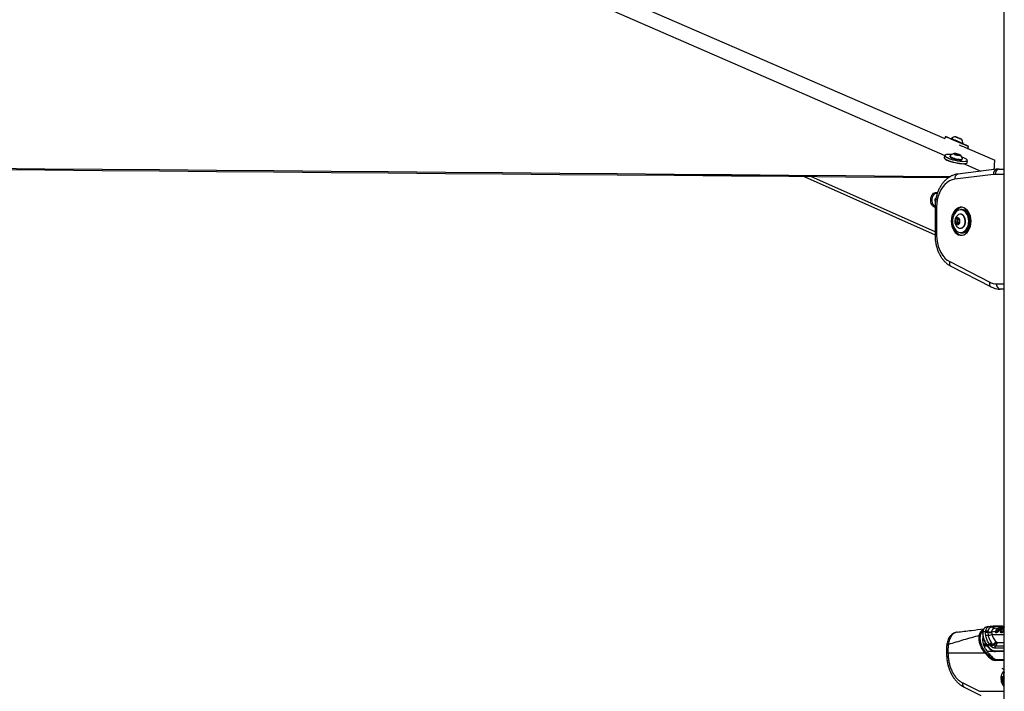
# Model space of a CAD drawing. Header units: millimetres. Extents: x 10 to 13239, y 20 to 10604.
# Tile 112 of 139: x 9449 to 10187, y 2704 to 3207. Entities that reach past the tile are written whole.
import ezdxf

# ---------------------------------------------------------------- set-up
doc = ezdxf.new("R2010")
doc.units = ezdxf.units.MM
doc.layers.add('COMPONENT_GEOMETRY', color=7, linetype='Continuous')
doc.styles.add('SLDTEXTSTYLE0', font='TXT', dxfattribs={"width": 0.75})
doc.dimstyles.new('SLDDIMSTYLE0', dxfattribs={"dimtxt": 75, "dimasz": 3.302, "dimexe": 0, "dimexo": 0.0625, "dimgap": 18.75, "dimtad": 0, "dimtih": 1, "dimtoh": 1, "dimdec": 0, "dimrnd": 1e-09, "dimzin": 12, "dimdsep": 46, "dimtxsty": 'SLDTEXTSTYLE0', "dimsah": 1, "dimcen": 0.09, "dimadec": 0, "dimazin": 3, "dimtfac": 1, "dimtdec": 0, "dimtofl": 0, "dimtmove": 0, "dimatfit": 3, "dimfxl": 1, "dimfrac": 2, "dimtolj": 1, "dimtzin": 12, "dimarcsym": 0})

# ---------------------------------------------------------------- blocks, each defined once
blk = doc.blocks.new('_D_8')
at = {"layer": 'COMPONENT_GEOMETRY', "color": 7}
for p, q in [((7293.38, 3087.78), (7683.05, 3087.78)), ((7679.88, 3087.78), (7679.88, 2097.18)), ((7529.83, 2081.95), (7506.97, 2081.95)), ((7506.97, 2081.95), (7506.97, 1962.88)), ((7829.93, 2081.95), (7852.78, 2081.95)), ((7852.78, 2081.95), (7852.78, 1962.88)), ((7506.97, 1962.88), (7529.83, 1962.88)), ((7852.78, 1962.88), (7829.93, 1962.88)), ((7679.88, 860.07), (7679.88, 1850.67)), ((10160.67, 860.07), (7676.7, 860.07))]:
    blk.add_line(p, q, dxfattribs=at)
for points in [[(7679.88, 3087.78), (7679.37, 3084.48), (7680.39, 3084.48)], [(7679.88, 860.07), (7680.39, 863.37), (7679.37, 863.37)]]:
    blk.add_solid(points, dxfattribs=at)
at = {"layer": 'COMPONENT_GEOMETRY', "color": 7, "char_height": 75, "attachment_point": 1, "style": 'SLDTEXTSTYLE0'}
for s, insert in [('7\'3.71"', (7529.83, 2059.56)), ('2228mm', (7475.29, 1947.35))]:
    blk.add_mtext(s, dxfattribs=dict(at, insert=insert))

msp = doc.modelspace()

# ---------------------------------------------------------------- linework, layer by layer
at = {"color": 7, "linetype": 'Continuous', "lineweight": 25}
for p, q in [((10186.49, 896.57), (10186.49, 3770.57)), ((10142.56, 3119.49), (10141.96, 3118.09)), ((10150.85, 3118.93), (10150.98, 3118.88)), ((10152.16, 3118.37), (10150.85, 3118.93)), ((10150.98, 3118.88), (10152.42, 3118.27)), ((10150.98, 3118.88), (10150.98, 3118.88)), ((10153.6, 3117.76), (10152.16, 3118.37)), ((10152.42, 3118.27), (10153.73, 3117.7)), ((10152.42, 3118.26), (10152.42, 3118.27)), ((10146.99, 3118.01), (10146.84, 3117.66)), ((10153.73, 3117.7), (10153.6, 3117.76)), ((10155.56, 3113.93), (10155.57, 3113.92)), ((10155.57, 3113.92), (10155.72, 3114.27)), ((10155.71, 3114.28), (10155.72, 3114.27)), ((10159.21, 3110.6), (10159.85, 3112.09)), ((10141.93, 3105.17), (10141.59, 3103.64)), ((10145.95, 3104.85), (10145.87, 3104.49)), ((10149.47, 3106.52), (10150.69, 3106.52)), ((10149.87, 3106.07), (10149.47, 3106.52)), ((10151.49, 3105.62), (10149.87, 3106.07)), ((10150.55, 3105.88), (10150.69, 3106.52)), ((10150.69, 3106.52), (10152.32, 3106.07)), ((10152.72, 3105.62), (10151.49, 3105.62)), ((10152.22, 3105.62), (10152.32, 3106.07)), ((10152.32, 3106.07), (10152.72, 3105.62)), ((10159.21, 3110.6), (10179.47, 3101.8)), ((10155.14, 3102.42), (10155.22, 3102.78)), ((10156.05, 3099.2), (10169.04, 3093.53)), ((10158.66, 3099.83), (10159.01, 3101.35)), ((10179.47, 3101.8), (10179.47, 3101.8)), ((10179.47, 3101.8), (10179.47, 3101.8)), ((10036.66, 3089.59), (10134.73, 3045.78)), ((10178.52, 3091.02), (10149.46, 3087.42)), ((10180.85, 3094.99), (10151.8, 3091.39)), ((10182.64, 3095.1), (10186.49, 3095.1)), ((10135.97, 3076.86), (10135.78, 3076.86)), ((10134.71, 3072.81), (10135.47, 3073.47)), ((10134.74, 3071.08), (10134.71, 3072.81)), ((10135.36, 3072.81), (10134.71, 3072.81)), ((10135.02, 3070.86), (10134.74, 3071.08)), ((10135.06, 3071.08), (10134.74, 3071.08)), ((10134.73, 3066.5), (10134.73, 3045.53)), ((10135.91, 3066.5), (10135.91, 3045.53)), ((10153.87, 3061.27), (10153.6, 3061.27)), ((10155.14, 3064.77), (10154.01, 3064.77)), ((10150, 3055.21), (10150.27, 3057.49)), ((10151.26, 3053.74), (10150, 3055.21)), ((10151.47, 3055.21), (10150, 3055.21)), ((10150.27, 3057.49), (10151.8, 3058.3)), ((10151.74, 3057.49), (10150.27, 3057.49)), ((10152.79, 3054.55), (10151.26, 3053.74)), ((10151.47, 3055.21), (10151.61, 3056.35)), ((10152.1, 3054.48), (10151.47, 3055.21)), ((10151.61, 3056.35), (10151.74, 3057.49)), ((10151.74, 3057.49), (10152.26, 3057.76)), ((10151.8, 3058.3), (10153.06, 3056.83)), ((10152.28, 3054.28), (10152.1, 3054.48)), ((10153.06, 3056.83), (10152.79, 3054.55)), ((10161.33, 3056.02), (10161.31, 3055.45)), ((10153.6, 3050.77), (10153.87, 3050.77)), ((10154.01, 3047.27), (10155.14, 3047.27)), ((10145.68, 3025.8), (10175.66, 3010.37)), ((10146.67, 3022.24), (10176.66, 3006.81)), ((10186.49, 3005.1), (10183.57, 3005.1)), ((10174.32, 2752.41), (10172.96, 2751.89)), ((10174.32, 2752.41), (10176.22, 2752.64)), ((10176.22, 2752.64), (10176.26, 2752.65)), ((10176.26, 2752.65), (10176.35, 2752.66)), ((10177.47, 2752.06), (10177.42, 2752.06)), ((10177.56, 2752.07), (10177.47, 2752.06)), ((10179.67, 2751.05), (10179.6, 2751.04)), ((10179.67, 2751.05), (10182.26, 2751.37)), ((10184.33, 2752.13), (10184.3, 2752.12)), ((10184.33, 2752.13), (10186.11, 2752.34)), ((10184.46, 2750), (10184.42, 2749.94)), ((10184.56, 2750.06), (10184.52, 2750)), ((10186.47, 2750.44), (10184.56, 2750.06)), ((10186.11, 2752.34), (10186.14, 2752.35)), ((10186.14, 2752.35), (10186.49, 2752.38)), ((10186.39, 2752.08), (10186.41, 2752.09)), ((10170.6, 2744.8), (10170.39, 2744.22)), ((10172.52, 2748.66), (10170.56, 2748.23)), ((10172.49, 2747.73), (10172.5, 2748.31)), ((10172.71, 2745.35), (10172.49, 2747.73)), ((10172.5, 2748.31), (10172.52, 2748.66)), ((10174.23, 2748.51), (10174.21, 2747.98)), ((10174.21, 2747.98), (10174.41, 2745.86)), ((10174.26, 2748.83), (10174.23, 2748.51)), ((10179.98, 2748.74), (10177.09, 2748.15)), ((10179.97, 2748.68), (10179.98, 2748.72)), ((10179.98, 2748.74), (10180.06, 2748.93)), ((10181.89, 2749.51), (10180.19, 2749.17)), ((10180.2, 2749.2), (10180.19, 2749.17)), ((10181.89, 2749.51), (10181.97, 2749.61)), ((10182.25, 2749.27), (10182.34, 2749.37)), ((10182.34, 2749.37), (10182.39, 2749.43)), ((10182.6, 2749.21), (10182.51, 2749.09)), ((10182.65, 2749.27), (10182.6, 2749.21)), ((10184.32, 2749.6), (10182.65, 2749.27)), ((10173.64, 2738.34), (10173.22, 2739)), ((10173.22, 2739), (10175.52, 2739)), ((10175.84, 2738.34), (10173.64, 2738.34)), ((10175.84, 2738.34), (10175.52, 2739)), ((10176.39, 2737.79), (10175.84, 2738.34)), ((10177.04, 2740.14), (10177.36, 2739.75)), ((10177.36, 2739.75), (10177.86, 2739.19)), ((10177.86, 2739.19), (10178.22, 2738.8)), ((10178.22, 2738.8), (10178.44, 2738.59)), ((10180.38, 2741.09), (10180.72, 2740.76)), ((10180.72, 2740.76), (10180.79, 2740.69)), ((10144.44, 2732.6), (10172.07, 2732.6)), ((10176.25, 2729.3), (10177.79, 2729.3)), ((10186.49, 2733.58), (10179.99, 2733.58)), ((10180.31, 2727.6), (10186.49, 2727.6)), ((10184.1, 2713.97), (10184.06, 2713.97)), ((10184.32, 2715.49), (10184.25, 2715.48)), ((10185.02, 2713.63), (10185.05, 2713.64)), ((10185.96, 2714.58), (10185.92, 2714.58)), ((10186.22, 2713.91), (10186.18, 2713.9)), ((10186.47, 2713.43), (10186.44, 2713.43)), ((10155.44, 2710.18), (10168.1, 2703.85)), ((10184.28, 2711.89), (10184.21, 2711.88)), ((10184.78, 2710.09), (10184.71, 2710.08)), ((10185.7, 2708.29), (10185.67, 2708.29))]:
    msp.add_line(p, q, dxfattribs=at)
at = {"color": 8, "linetype": 'Continuous', "lineweight": 25}
for p, q in [((10134.73, 3048.06), (10041.85, 3089.55)), ((10186.49, 3091.1), (10179.81, 3091.1)), ((10135.91, 3066.5), (10134.73, 3066.5)), ((10160.19, 3056.38), (10160.2, 3056.02)), ((10135.91, 3045.53), (10134.73, 3045.53)), ((10180.74, 3009.1), (10186.49, 3009.1)), ((10186.47, 2750.44), (10186.49, 2750.46)), ((10186.49, 2750.44), (10186.47, 2750.44)), ((10170.71, 2744.18), (10170.4, 2744.18)), ((10177.23, 2746.4), (10186.49, 2746.4)), ((10170.79, 2739.52), (10172.58, 2739.52)), ((10173.34, 2738.29), (10171.21, 2738.29)), ((10171.35, 2737.93), (10173.61, 2737.93)), ((10186.49, 2736.26), (10179.33, 2736.26)), ((10180.08, 2737.95), (10186.49, 2737.95)), ((10181.36, 2740.49), (10186.49, 2740.49)), ((10178.53, 2733.8), (10173.64, 2733.8)), ((10179.57, 2734.2), (10186.49, 2734.2)), ((10186.49, 2727.05), (10179.96, 2727.05)), ((10168.1, 2703.85), (10186.49, 2703.85))]:
    msp.add_line(p, q, dxfattribs=at)
at = {"color": 7, "linetype": 'Continuous', "lineweight": 25, "flags": 128}
for points in [[(9587.88, 3358.66), (9905.56, 3220.73), (10141.96, 3118.09)], [(9722.71, 3288.26), (10042.62, 3148.69), (10142.17, 3105.25)], [(10146.84, 3117.67), (10145.91, 3118.07), (10144.68, 3118.59), (10143.7, 3119.01), (10143.01, 3119.3), (10142.63, 3119.46), (10142.59, 3119.48), (10142.87, 3119.35), (10143.48, 3119.09), (10144.38, 3118.7), (10145.54, 3118.2), (10146.93, 3117.61), (10148.47, 3116.95), (10150.13, 3116.24), (10151.82, 3115.52), (10153.49, 3114.8)], [(10154.46, 3117.39), (10154.37, 3117.43), (10153.95, 3117.61), (10153.28, 3117.9), (10152.47, 3118.25), (10151.62, 3118.61), (10150.87, 3118.93), (10150.35, 3119.15), (10150.11, 3119.25), (10150.21, 3119.21), (10150.62, 3119.03), (10151.29, 3118.74), (10152.11, 3118.39), (10152.96, 3118.03), (10153.7, 3117.71), (10154.23, 3117.49), (10154.46, 3117.39)], [(10146.84, 3117.66), (10146.85, 3117.66), (10147.07, 3117.56), (10147.61, 3117.33), (10148.41, 3116.98), (10149.41, 3116.55), (10150.55, 3116.06), (10151.74, 3115.55), (10152.89, 3115.06), (10153.92, 3114.63), (10154.74, 3114.28), (10155.3, 3114.04), (10155.56, 3113.93)], [(10146.99, 3118.01), (10146.99, 3118.01), (10147.22, 3117.91), (10147.75, 3117.68), (10148.55, 3117.33), (10149.56, 3116.9), (10150.7, 3116.41), (10151.89, 3115.9), (10153.04, 3115.41), (10154.07, 3114.98), (10154.89, 3114.62), (10155.45, 3114.39), (10155.71, 3114.28)], [(10152.8, 3113.19), (10154.38, 3112.52), (10155.82, 3111.9), (10157.05, 3111.38), (10158.03, 3110.96), (10158.72, 3110.67), (10159.09, 3110.51), (10159.16, 3110.48)], [(10153.49, 3114.8), (10155.07, 3114.13), (10156.51, 3113.51), (10157.74, 3112.99), (10158.71, 3112.57), (10159.41, 3112.28), (10159.78, 3112.12), (10159.83, 3112.1), (10159.54, 3112.23), (10158.94, 3112.49), (10158.03, 3112.88), (10156.87, 3113.38), (10155.58, 3113.93)], [(10141.59, 3103.64), (10141.62, 3103.35), (10141.97, 3102.89), (10142.66, 3102.39), (10143.65, 3101.87), (10144.9, 3101.34), (10146.37, 3100.82), (10147.99, 3100.34), (10149.71, 3099.92), (10151.43, 3099.57), (10153.11, 3099.31), (10154.66, 3099.15), (10156.02, 3099.1)], [(10156.37, 3100.62), (10155, 3100.68), (10153.45, 3100.84), (10151.77, 3101.1), (10150.05, 3101.44), (10148.34, 3101.87), (10146.71, 3102.34), (10145.24, 3102.86), (10143.99, 3103.39), (10143, 3103.92), (10142.31, 3104.42), (10141.96, 3104.87), (10141.93, 3105.17)], [(10147.02, 3105.89), (10146.82, 3105.91), (10145.38, 3106.01), (10144.16, 3106.01), (10143.2, 3105.91), (10142.53, 3105.7), (10142.2, 3105.4), (10142.18, 3105.08)], [(10145.87, 3104.49), (10145.92, 3104.28), (10146.27, 3103.93), (10146.94, 3103.55), (10147.87, 3103.16), (10149, 3102.79), (10150.24, 3102.47), (10151.5, 3102.23), (10152.69, 3102.07), (10153.71, 3102.02)], [(10146.01, 3104.95), (10145.99, 3104.92), (10146, 3104.64), (10146.35, 3104.29), (10147.02, 3103.91), (10147.95, 3103.52), (10149.08, 3103.15), (10150.32, 3102.84), (10151.58, 3102.59), (10152.77, 3102.44), (10153.79, 3102.38)], [(10152.7, 3105.36), (10153.22, 3105.41), (10153.41, 3105.57), (10153.26, 3105.8), (10152.77, 3106.07), (10152.03, 3106.35), (10151.15, 3106.58), (10150.26, 3106.73), (10149.49, 3106.79), (10148.97, 3106.73), (10148.77, 3106.58), (10148.93, 3106.35), (10149.41, 3106.07), (10150.16, 3105.8), (10151.04, 3105.57), (10151.93, 3105.41), (10152.7, 3105.36)], [(10158.84, 3101.53), (10158.86, 3101.68), (10158.69, 3102.09), (10158.18, 3102.56), (10157.36, 3103.06), (10156.25, 3103.58), (10154.92, 3104.1), (10154.7, 3104.17)], [(10155.05, 3098.99), (10154.51, 3099.02), (10153, 3099.18), (10151.36, 3099.43), (10149.67, 3099.77), (10148, 3100.18), (10146.42, 3100.65), (10144.98, 3101.15), (10143.75, 3101.67), (10142.78, 3102.19), (10142.12, 3102.68), (10141.91, 3102.89)], [(10153.71, 3102.02), (10154.5, 3102.07), (10154.99, 3102.23), (10155.14, 3102.42)], [(10153.79, 3102.38), (10154.58, 3102.44), (10155.07, 3102.59), (10155.23, 3102.84), (10155.22, 3102.89)], [(10156.28, 3099.1), (10157.15, 3099.15), (10157.99, 3099.31), (10158.5, 3099.57), (10158.66, 3099.83)], [(10159.01, 3101.35), (10158.84, 3101.1), (10158.33, 3100.84), (10157.49, 3100.68), (10156.37, 3100.62)], [(10179.04, 3094.77), (10179.06, 3094.99), (10179.08, 3095.36), (10179.1, 3095.73), (10179.12, 3096.1), (10179.14, 3096.47), (10179.17, 3096.84), (10179.19, 3097.21), (10179.21, 3097.58), (10179.25, 3098.32), (10179.28, 3098.69), (10179.3, 3099.06), (10179.32, 3099.44), (10179.34, 3099.81), (10179.37, 3100.18), (10179.39, 3100.56), (10179.41, 3100.93), (10179.44, 3101.3), (10179.47, 3101.8)], [(9425.49, 3095.75), (9468.33, 3095.38), (9511.16, 3095.01), (9553.99, 3094.65), (9596.83, 3094.28), (9639.66, 3093.91), (9682.49, 3093.54), (9725.32, 3093.17), (9768.16, 3092.81), (9810.99, 3092.44), (9853.82, 3092.07), (9896.66, 3091.71), (9939.49, 3091.34), (9982.32, 3090.97), (10025.16, 3090.61), (10067.99, 3090.24), (10110.82, 3089.88), (10146.28, 3089.57)], [(9425.49, 3094.83), (9468.33, 3094.47), (9511.16, 3094.1), (9553.99, 3093.73), (9596.83, 3093.36), (9639.66, 3092.99), (9682.49, 3092.62), (9725.33, 3092.26), (9768.16, 3091.89), (9810.99, 3091.52), (9853.83, 3091.15), (9896.66, 3090.79), (9939.49, 3090.42), (9982.32, 3090.05), (10025.16, 3089.69), (10067.99, 3089.32), (10110.82, 3088.96), (10144.83, 3088.67)], [(10037.21, 3089.35), (10029.3, 3089.44), (9987.28, 3089.93), (9961.1, 3090.24)], [(10149.46, 3087.42), (10147.48, 3086.99), (10145.57, 3086.18), (10143.74, 3085.02), (10142.05, 3083.51), (10140.51, 3081.7), (10139.16, 3079.62), (10138.01, 3077.29), (10137.11, 3074.77), (10136.44, 3072.1), (10136.04, 3069.33), (10135.91, 3066.5)], [(10136.38, 3076.79), (10135.46, 3076.84), (10134.55, 3076.53), (10133.72, 3075.89), (10133.05, 3074.96), (10132.59, 3073.81), (10132.36, 3072.52), (10132.38, 3071.19), (10132.66, 3069.92), (10133.17, 3068.81), (10133.87, 3067.93), (10134.72, 3067.35), (10134.75, 3067.33)], [(10161.72, 3056.02), (10161.59, 3057.95), (10161.21, 3059.81), (10160.6, 3061.55), (10159.78, 3063.09), (10158.77, 3064.4), (10157.6, 3065.42), (10156.32, 3066.12), (10154.98, 3066.48), (10153.61, 3066.48), (10152.26, 3066.12), (10150.98, 3065.42), (10149.82, 3064.4), (10148.8, 3063.09), (10147.98, 3061.55), (10147.37, 3059.81), (10146.99, 3057.95), (10146.87, 3056.02), (10146.99, 3054.09), (10147.37, 3052.23), (10147.98, 3050.49), (10148.8, 3048.95), (10149.82, 3047.64), (10150.98, 3046.62), (10152.26, 3045.92), (10153.61, 3045.56), (10154.98, 3045.56), (10156.32, 3045.92), (10157.6, 3046.62), (10158.77, 3047.64), (10159.78, 3048.95), (10160.6, 3050.49), (10161.21, 3052.23), (10161.59, 3054.09), (10161.72, 3056.02)], [(10158.12, 3062.1), (10158.03, 3062.22), (10157.06, 3063.28), (10155.97, 3064.04), (10154.78, 3064.47), (10153.56, 3064.56), (10152.35, 3064.3), (10151.2, 3063.7), (10150.17, 3062.78), (10149.28, 3061.59), (10148.58, 3060.17), (10148.1, 3058.58), (10147.85, 3056.88), (10147.85, 3055.15), (10148.1, 3053.46), (10148.58, 3051.87), (10149.28, 3050.45), (10150.17, 3049.26), (10151.2, 3048.34), (10152.35, 3047.74), (10153.56, 3047.48), (10154.78, 3047.57), (10155.97, 3048), (10157.06, 3048.76), (10158.03, 3049.82), (10158.83, 3051.14), (10159.42, 3052.65), (10159.69, 3053.71)], [(10154.82, 3066.49), (10154.67, 3066.48), (10153.32, 3066.12), (10152.04, 3065.42), (10150.88, 3064.4), (10149.86, 3063.09), (10149.04, 3061.55), (10148.43, 3059.81), (10148.35, 3059.53)], [(10154.9, 3051.1), (10155.75, 3051.75), (10156.46, 3052.68), (10156.98, 3053.84), (10157.26, 3055.15), (10157.29, 3056.52), (10157.07, 3057.86), (10156.62, 3059.07), (10155.96, 3060.07), (10155.14, 3060.8), (10154.21, 3061.2), (10153.24, 3061.25), (10152.3, 3060.94), (10152.13, 3060.84)], [(10155.17, 3051.1), (10156.02, 3051.75), (10156.73, 3052.68), (10157.24, 3053.84), (10157.53, 3055.15), (10157.56, 3056.52), (10157.34, 3057.86), (10156.89, 3059.07), (10156.23, 3060.07), (10155.41, 3060.8), (10154.48, 3061.2), (10153.87, 3061.27)], [(10154.01, 3064.77), (10154.94, 3064.67), (10156.16, 3064.23), (10157.28, 3063.45), (10158.27, 3062.36), (10159.09, 3061.02), (10159.69, 3059.47), (10160.07, 3057.78), (10160.19, 3056.38)], [(10161.33, 3056.02), (10161.2, 3057.78), (10160.83, 3059.47), (10160.22, 3061.02), (10159.4, 3062.36), (10158.41, 3063.45), (10157.29, 3064.23), (10156.08, 3064.67), (10155.14, 3064.77)], [(10148.35, 3052.51), (10148.43, 3052.23), (10149.04, 3050.49), (10149.86, 3048.95), (10150.88, 3047.64), (10152.04, 3046.62), (10153.32, 3045.92), (10154.67, 3045.56), (10154.82, 3045.55)], [(10152.18, 3053.56), (10152.77, 3054.06), (10153.18, 3054.82), (10153.38, 3055.75), (10153.32, 3056.71), (10153.03, 3057.58), (10152.53, 3058.24), (10151.9, 3058.59), (10151.21, 3058.61), (10150.57, 3058.27), (10150.07, 3057.63), (10149.75, 3056.77), (10149.68, 3055.81), (10149.86, 3054.88), (10150.27, 3054.1), (10150.84, 3053.58), (10151.51, 3053.39), (10152.18, 3053.56)], [(10152.1, 3054.48), (10152.25, 3054.32), (10152.3, 3054.29)], [(10160.2, 3056.02), (10160.07, 3054.26), (10159.69, 3052.57), (10159.09, 3051.02), (10158.27, 3049.68), (10157.28, 3048.59), (10156.16, 3047.81), (10154.94, 3047.37), (10154.01, 3047.27)], [(10155.14, 3047.27), (10156.08, 3047.37), (10157.29, 3047.81), (10158.41, 3048.59), (10159.4, 3049.68), (10160.22, 3051.02), (10160.83, 3052.57), (10161.2, 3054.26), (10161.33, 3056.02)], [(10161, 3058.8), (10161.2, 3057.74), (10161.33, 3056.02)], [(10135.91, 3045.53), (10136.04, 3042.69), (10136.45, 3039.9), (10137.12, 3037.22), (10138.04, 3034.68), (10139.2, 3032.35), (10140.57, 3030.26), (10142.12, 3028.45), (10143.83, 3026.95), (10145.68, 3025.8)], [(10153.87, 3050.77), (10154.22, 3050.79), (10155.17, 3051.1)], [(10156.46, 2706.99), (10161.44, 2704.5), (10169.13, 2700.66)]]:
    msp.add_lwpolyline(points, dxfattribs=at)
at = {"color": 8, "linetype": 'Continuous', "lineweight": 25, "flags": 128}
for points in [[(10142.18, 3105.08), (10142.2, 3105.03), (10142.54, 3104.58), (10143.21, 3104.1), (10144.18, 3103.58), (10145.41, 3103.06), (10146.84, 3102.56), (10148.43, 3102.09), (10150.1, 3101.68), (10151.79, 3101.34), (10153.42, 3101.08), (10154.94, 3100.93), (10156.27, 3100.88)], [(10156.27, 3100.88), (10157.37, 3100.93), (10158.19, 3101.08), (10158.69, 3101.34), (10158.84, 3101.53)], [(10159.69, 3053.71), (10159.79, 3054.3), (10159.91, 3056.02)], [(10145.68, 3025.8), (10145.54, 3025.07), (10145.52, 3024.36), (10145.62, 3023.71), (10145.82, 3023.14), (10146.13, 3022.68), (10146.53, 3022.33), (10146.67, 3022.24)], [(10175.66, 3010.37), (10175.53, 3009.63), (10175.51, 3008.93), (10175.6, 3008.28), (10175.81, 3007.71), (10176.12, 3007.24), (10176.52, 3006.89), (10176.66, 3006.81)], [(10143.47, 2738.55), (10143.5, 2738.61), (10143.63, 2738.72), (10143.88, 2738.81), (10144.23, 2738.88), (10144.68, 2738.92)]]:
    msp.add_lwpolyline(points, dxfattribs=at)
at = {"color": 7, "linetype": 'Continuous', "lineweight": 25}
for centre, radius, start, end in [((10150.42, 3113.95), 5.32, 93.37935, 130.17692), ((10150.42, 3113.95), 5.32, 3.5002, 40.29778), ((10150.08, 3101.54), 5.32, 101.11545, 140.07058), ((10150.08, 3101.54), 5.32, 14.74893, 53.70405), ((10179.81, 3080.56), 10.54, 90.0053, 97.06128), ((10183.35, 3091.6), 3.57, 101.42175, 188.04947), ((10155.07, 3056.02), 5.65, 121.38869, 194.81588), ((10155.07, 3056.02), 5.65, 194.81588, 238.61131), ((10154.07, 3056), 2.48, 171.83908, 217.79268), ((10153.76, 3056.17), 2.16, 133.244, 175.10893), ((10153.6, 3053.5), 2.73, 237.50939, 298.4929), ((10180.8, 3020.16), 11.06, 242.3133, 269.68282), ((10184.28, 3008.6), 3.57, 171.95053, 258.57825), ((10176.31, 2751.3), 1.35, 34.3138, 93.82789), ((10176.35, 2751.3), 1.35, 34.38409, 93.85829), ((10176.45, 2751.31), 1.35, 34.48064, 93.9076), ((10179.43, 2753.44), 2.4, 214.97517, 273.86433), ((10179.51, 2753.41), 2.36, 214.4048, 273.89842), ((10199.91, 2739), 18.91, 144.4429, 144.88892), ((10184.55, 2749.93), 0.127, 84.30392, 142.55129), ((10201.29, 2739.17), 18.62, 142.74893, 144.89567), ((10186.1, 2752.06), 0.288, 5.5751, 87.54533), ((10168.14, 2745), 0.745, 58.51635, 107.71995), ((10173.72, 2745.32), 2.71, 79.51081, 117.07344), ((10173.65, 2745.91), 2.67, 77.45438, 115.66115), ((10173.63, 2746.27), 2.64, 76.13591, 114.90719), ((10174.33, 2743.04), 2.82, 88.40457, 124.88309), ((10175.39, 2752.36), 4.54, 254.90517, 291.91244), ((10175.64, 2752.67), 4.39, 251.22406, 289.19897), ((10174.96, 2750.54), 4.72, 263.20293, 298.65726), ((10179.86, 2748.12), 0.213, 301.1038, 24.67592), ((10180.23, 2748.98), 0.193, 167.39984, 210.50499), ((10179.94, 2748.81), 0.14, 351.73185, 30.32926), ((10180.45, 2747.75), 0.568, 5.99375, 37.96004), ((10181.65, 2748.77), 0.779, 39.50978, 71.98802), ((10182.68, 2749.63), 0.56, 219.83529, 252.07873), ((10182.76, 2749.74), 0.485, 219.96789, 257.52654), ((10178.02, 2737.24), 3.06, 108.67527, 145.03643), ((10175.95, 2735.66), 0.254, 226.12084, 271.88674), ((10178.65, 2736.83), 3.2, 113.93994, 151.69115), ((10179.2, 2736.31), 3.18, 115.04234, 152.3361), ((10179.59, 2735.93), 3.18, 115.54891, 152.398), ((10179.85, 2735.91), 3.04, 117.71512, 156.22037), ((10176.11, 2744.15), 5.25, 289.39273, 324.36162), ((10176.35, 2743.76), 5.3, 290.69892, 325.51252), ((10176.4, 2743.27), 5.1, 293.58652, 329.60211), ((10181.53, 2736.3), 2.19, 131.26995, 181.18657), ((10177.68, 2740.75), 3.68, 310.61133, 356.02438), ((10172.82, 2732.16), 0.875, 100.67616, 149.47828), ((10202.12, 2754.39), 35.15, 214.41104, 217.89636), ((10176.39, 2728.57), 0.743, 101.24606, 159.09208), ((10180.1, 2734.11), 0.543, 170.4644, 258.18964), ((10180.41, 2727.15), 0.462, 102.4802, 192.11428), ((10187.34, 2724.57), 4.19, 233.78655, 258.31842), ((10188.25, 2724.75), 4.9, 226.37634, 249.0002), ((10187.38, 2724.59), 4.2, 233.80241, 257.79145), ((10187.42, 2724.6), 4.21, 233.81835, 257.26542), ((10188.27, 2724.71), 4.86, 228.29972, 248.56418), ((10188.34, 2724.76), 4.92, 230.19909, 247.95137), ((10193.09, 2713.61), 9.04, 170.39846, 177.71191), ((10185.42, 2723.51), 9.64, 261.91897, 274.54456), ((10184.13, 2720.15), 6.58, 269.38955, 288.23021), ((10193.8, 2713.59), 9.74, 180.07039, 187.17154), ((10184.16, 2720.15), 6.58, 269.38955, 288.23021), ((10193.84, 2713.59), 9.74, 180.07039, 187.17154), ((10193.13, 2713.61), 9.04, 170.39846, 177.71191), ((10185.45, 2723.52), 9.64, 261.91897, 274.54456), ((10184.2, 2720.16), 6.58, 269.3874, 277.77579), ((10193.87, 2713.59), 9.74, 180.07039, 187.17154), ((10182.13, 2719.77), 7.67, 285.15451, 304.20066), ((10182.16, 2719.77), 7.67, 285.15451, 304.20066), ((10187.46, 2722.63), 8.2, 246.44663, 259.2132), ((10182.2, 2719.78), 7.67, 285.15451, 304.20066), ((10180.99, 2718.88), 7.71, 294.67399, 314.98509), ((10187.49, 2722.63), 8.2, 246.44663, 259.2132), ((10181.02, 2718.88), 7.71, 294.67399, 314.98509), ((10190, 2714.53), 5.83, 127.02974, 170.53551), ((10190.62, 2725.22), 11.64, 236.82325, 246.19014), ((10187.53, 2722.64), 8.2, 246.44663, 259.2132), ((10181.06, 2718.89), 7.71, 294.67399, 314.98509), ((10190.05, 2714.52), 5.84, 127.5358, 170.4991), ((10190.66, 2725.23), 11.64, 236.82325, 246.19014), ((10190.1, 2714.52), 5.86, 128.0429, 170.46261), ((10190.69, 2725.23), 11.64, 236.82325, 246.19014), ((10184.19, 2720.17), 6.59, 277.79745, 288.21934), ((10190.12, 2715.92), 4.24, 148.96314, 211.03686), ((10190.18, 2715.93), 4.26, 149.98511, 210.01489), ((10193.7, 2713.56), 9.64, 190.03754, 198.18491), ((10193.73, 2713.56), 9.64, 190.03754, 198.18491), ((10193.77, 2713.57), 9.64, 190.03754, 198.18491), ((10176.45, 2719.8), 12.29, 311.16113, 324.78039), ((10176.5, 2719.79), 12.27, 311.15534, 324.51267), ((10176.55, 2719.78), 12.25, 311.14958, 324.24579), ((10175.92, 2718.18), 11.95, 317.30676, 332.13741), ((10192.62, 2713.15), 8.49, 201.21564, 211.23574), ((10175.98, 2718.17), 11.93, 317.30039, 331.8053), ((10192.66, 2713.15), 8.49, 201.21564, 211.23574), ((10176.03, 2718.16), 11.91, 317.29406, 331.47518), ((10192.69, 2713.16), 8.49, 201.21564, 211.23574), ((10174.39, 2715.52), 12.9, 328.29875, 339.74932), ((10174.46, 2715.51), 12.86, 328.29069, 339.32648), ((10174.52, 2715.5), 12.83, 328.28271, 338.90923), ((10171.46, 2714.89), 15.67, 335.0575, 343.58953), ((10191.02, 2712.08), 6.56, 215.32649, 226.33971), ((10171.59, 2714.86), 15.56, 335.03462, 343.17348), ((10191.07, 2712.1), 6.58, 215.33589, 225.89423)]:
    msp.add_arc(centre, radius, start, end, dxfattribs=at)
at = {"color": 8, "linetype": 'Continuous', "lineweight": 25}
for centre, radius, start, end in [((10152.8, 3088.13), 3.41, 107.06311, 191.96021), ((10181.86, 3091.73), 3.41, 107.0342, 191.9639), ((10149.38, 3056.21), 10.54, 358.94142, 33.96827), ((10186.65, 2752.14), 0.266, 191.48627, 233.99789), ((10186.72, 2752.15), 0.292, 192.23298, 219.7101), ((10170.69, 2747.86), 0.389, 109.6807, 171.71585), ((10179.95, 2748.89), 0.159, 283.6207, 327.22617), ((10180.24, 2748.96), 0.215, 103.68441, 162.7102), ((10173.47, 2738.72), 0.372, 133.2873, 206.39296), ((10173.89, 2738.11), 0.341, 137.80972, 209.43125), ((10176.08, 2735.7), 0.375, 143.37086, 215.31429), ((10144.17, 2734.88), 2.29, 246.73883, 276.81941)]:
    msp.add_arc(centre, radius, start, end, dxfattribs=at)
at = {"color": 7, "linetype": 'Continuous', "lineweight": 25}
for centre, major_axis, ratio, start_param, end_param in [((10193.83, 2770.38), (2.08, 42.16), 0.706247, 2.468205, 2.561759), ((10179.8, 2743.6), (0.46, 9.39), 0.706247, 2.561759, 3.176414), ((10180.22, 2743.58), (0.46, 9.99), 0.706346, 2.559681, 3.174336), ((10209.75, 2569.16), (-55.53, 808.71), 0.068026, 1.362625, 1.366004), ((10188.98, 2761.55), (-5.31, 39.22), 0.700621, 2.301583, 2.456096), ((10189.34, 2761.6), (-5.31, 38.72), 0.700456, 2.300418, 2.454932), ((10190.91, 2761.6), (-5.25, 38.73), 0.700621, 2.30986, 2.456096), ((10179.24, 2737.55), (-1.42, 10.45), 0.700621, 2.456096, 3.046978), ((10179.59, 2737.6), (-1.41, 9.95), 0.699969, 2.451578, 3.042459), ((10181.16, 2737.6), (-1.35, 9.96), 0.700621, 2.456096, 3.046978)]:
    msp.add_ellipse(centre, major_axis=major_axis, ratio=ratio, start_param=start_param, end_param=end_param, dxfattribs=at)
for points, knots in [([(10151.8, 3091.39), (10151.36, 3091.33), (10150.22, 3091.16), (10148.41, 3090.61), (10146.4, 3089.71), (10144.49, 3088.51), (10142.69, 3087.04), (10141.03, 3085.3), (10139.52, 3083.32), (10138.2, 3081.12), (10137.06, 3078.73), (10136.14, 3076.18), (10135.43, 3073.5), (10134.97, 3070.75), (10134.76, 3068.4), (10134.74, 3066.98), (10134.73, 3066.5)], [0, 0, 0, 0, 0.044988, 0.118014, 0.191343, 0.26542, 0.340436, 0.41641, 0.493213, 0.570629, 0.64843, 0.726428, 0.804484, 0.882542, 0.9606, 1, 1, 1, 1]), ([(10182.64, 3095.1), (10182.2, 3095.09), (10181.6, 3095.08), (10181.01, 3095.01), (10180.85, 3094.99)], [0, 0, 0, 0, 0.738202, 1, 1, 1, 1]), ([(10131.64, 3073.64), (10131.85, 3074.32), (10132.28, 3075.67), (10133.58, 3077.08), (10134.86, 3077.62), (10135.89, 3077.63), (10136.38, 3077.46), (10136.62, 3077.37)], [0, 0, 0, 0, 0.253863, 0.506205, 0.756212, 0.880634, 1, 1, 1, 1]), ([(10134.73, 3066.46), (10134.57, 3066.5), (10134.15, 3066.6), (10133.53, 3067), (10132.67, 3067.82), (10131.84, 3069.29), (10131.34, 3071.46), (10131.54, 3072.91), (10131.64, 3073.64)], [0, 0, 0, 0, 0.07576, 0.190261, 0.305183, 0.534853, 0.766651, 1, 1, 1, 1]), ([(10134.73, 3045.53), (10134.74, 3045.02), (10134.76, 3043.57), (10134.98, 3041.18), (10135.46, 3038.42), (10136.18, 3035.74), (10137.12, 3033.18), (10138.28, 3030.77), (10139.64, 3028.54), (10141.2, 3026.53), (10142.94, 3024.78), (10144.76, 3023.32), (10146.06, 3022.59), (10146.67, 3022.24)], [0, 0, 0, 0, 0.051858, 0.147359, 0.243006, 0.338809, 0.4348, 0.530976, 0.627263, 0.723466, 0.81931, 0.914438, 1, 1, 1, 1]), ([(10176.66, 3006.81), (10177.06, 3006.62), (10178.14, 3006.09), (10179.96, 3005.5), (10181.88, 3005.15), (10183.09, 3005.11), (10183.57, 3005.1)], [0, 0, 0, 0, 0.183481, 0.491955, 0.79717, 1, 1, 1, 1]), ([(10151.19, 2748.16), (10154.76, 2748.6), (10161.34, 2749.41), (10168.13, 2750.25), (10171.24, 2750.63)], [0, 0, 0, 0, 0.5420411, 1, 1, 1, 1]), ([(10172.81, 2751.93), (10172.57, 2751.81), (10171.99, 2751.52), (10171.26, 2750.76), (10170.68, 2749.74), (10170.37, 2748.76), (10170.35, 2748.12), (10170.34, 2747.9)], [0, 0, 0, 0, 0.164424, 0.402717, 0.640777, 0.88203, 1, 1, 1, 1]), ([(10172.52, 2748.66), (10172.62, 2749.2), (10172.86, 2750.49), (10174.09, 2752.07), (10175.5, 2752.45), (10176.22, 2752.64)], [0, 0, 0, 0, 0.259057, 0.626399, 1, 1, 1, 1]), ([(10177.42, 2752.06), (10176.79, 2751.89), (10175.54, 2751.55), (10174.54, 2750.24), (10174.34, 2749.21), (10174.26, 2748.83)], [0, 0, 0, 0, 0.3855633, 0.7697765, 1, 1, 1, 1]), ([(10176.35, 2752.66), (10177.63, 2752.78), (10179.51, 2752.95), (10181.46, 2752.97), (10182.08, 2752.98)], [0, 0, 0, 0, 0.67875, 1, 1, 1, 1]), ([(10179.6, 2751.04), (10179.45, 2751.02), (10178.7, 2750.89), (10177.98, 2750.46), (10177.3, 2749.59), (10177.18, 2748.99), (10177.09, 2748.52)], [0, 0, 0, 0, 0.103309, 0.525874, 0.630227, 1, 1, 1, 1]), ([(10183.21, 2752.39), (10181.57, 2752.35), (10179.67, 2752.3), (10177.82, 2752.1), (10177.56, 2752.07)], [0, 0, 0, 0, 0.858734, 1, 1, 1, 1]), ([(10180.51, 2749.89), (10180.45, 2749.81), (10180.31, 2749.64), (10180.24, 2749.45), (10180.2, 2749.35)], [0, 0, 0, 0, 0.450518, 1, 1, 1, 1]), ([(10180.56, 2749.85), (10180.51, 2749.79), (10180.41, 2749.65), (10180.3, 2749.45), (10180.23, 2749.3), (10180.21, 2749.21), (10180.2, 2749.2)], [0, 0, 0, 0, 0.310786, 0.621524, 0.932011, 1, 1, 1, 1]), ([(10184.3, 2752.12), (10184.12, 2752.1), (10183.59, 2752.02), (10182.73, 2751.7), (10181.62, 2751.03), (10180.95, 2750.29), (10180.56, 2749.85)], [0, 0, 0, 0, 0.1298822, 0.3855137, 0.6417484, 1, 1, 1, 1]), ([(10181.97, 2749.61), (10182, 2749.64), (10182.04, 2749.7), (10182.11, 2749.79), (10182.16, 2749.85), (10182.18, 2749.88)], [0, 0, 0, 0, 0.329912, 0.664856, 1, 1, 1, 1]), ([(10182.08, 2752.98), (10182.71, 2752.97), (10184.16, 2752.96), (10185.65, 2752.84), (10186.49, 2752.77)], [0, 0, 0, 0, 0.4324722, 1, 1, 1, 1]), ([(10182.18, 2749.88), (10182.56, 2750.33), (10183.5, 2751.43), (10184.92, 2752.16), (10185.87, 2752.31), (10186.11, 2752.34)], [0, 0, 0, 0, 0.341408, 0.83284, 1, 1, 1, 1]), ([(10182.18, 2749.88), (10182.21, 2749.87), (10182.28, 2749.87), (10182.41, 2749.81), (10182.5, 2749.74), (10182.55, 2749.69), (10182.57, 2749.67)], [0, 0, 0, 0, 0.279647, 0.559295, 0.838942, 1, 1, 1, 1]), ([(10182.39, 2749.43), (10182.41, 2749.46), (10182.47, 2749.54), (10182.53, 2749.62), (10182.57, 2749.67)], [0, 0, 0, 0, 0.3817, 1, 1, 1, 1]), ([(10182.57, 2749.67), (10182.98, 2750.15), (10183.61, 2750.89), (10184.84, 2751.69), (10185.71, 2752), (10186.31, 2752.07), (10186.39, 2752.08)], [0, 0, 0, 0, 0.376618, 0.574536, 0.945416, 1, 1, 1, 1]), ([(10186.58, 2751.9), (10186, 2751.76), (10185.14, 2751.56), (10183.87, 2750.72), (10183.25, 2749.99), (10182.84, 2749.52)], [0, 0, 0, 0, 0.425415, 0.623431, 1, 1, 1, 1]), ([(10184.33, 2749.83), (10184.2, 2749.61), (10183.94, 2749.21), (10183.85, 2748.68), (10183.86, 2748.33), (10183.96, 2748.2), (10183.97, 2748.18)], [0, 0, 0, 0, 0.396946, 0.740682, 0.964732, 1, 1, 1, 1]), ([(10183.97, 2748.18), (10183.97, 2748.17), (10183.99, 2748.09), (10184.11, 2748.01), (10184.32, 2747.95), (10184.57, 2748), (10184.91, 2748.15), (10185.37, 2748.47), (10185.94, 2749.01), (10186.27, 2749.44), (10186.45, 2749.67)], [0, 0, 0, 0, 0.01048, 0.113761, 0.20112, 0.286036, 0.37502, 0.520212, 0.741385, 1, 1, 1, 1]), ([(10184.44, 2749.88), (10184.31, 2749.66), (10184.08, 2749.28), (10184, 2748.82), (10184.07, 2748.55), (10184.18, 2748.44), (10184.33, 2748.41), (10184.51, 2748.45), (10184.75, 2748.57), (10185.1, 2748.82), (10185.59, 2749.27), (10185.89, 2749.65), (10186.06, 2749.88)], [0, 0, 0, 0, 0.181549, 0.323795, 0.40885, 0.462296, 0.504185, 0.545984, 0.60056, 0.677304, 0.807908, 1, 1, 1, 1]), ([(10186.49, 2751.9), (10186.46, 2751.88), (10186.25, 2751.77), (10185.56, 2751.25), (10184.99, 2750.57), (10184.56, 2750.06)], [0, 0, 0, 0, 0.050149, 0.277513, 1, 1, 1, 1]), ([(10186.45, 2749.67), (10186.44, 2749.69), (10186.39, 2749.74), (10186.29, 2749.81), (10186.17, 2749.87), (10186.1, 2749.87), (10186.06, 2749.88)], [0, 0, 0, 0, 0.161092, 0.440728, 0.720364, 1, 1, 1, 1]), ([(10186.14, 2752.35), (10186.17, 2752.34), (10186.24, 2752.34), (10186.33, 2752.27), (10186.39, 2752.18), (10186.41, 2752.11), (10186.41, 2752.09)], [0, 0, 0, 0, 0.279624, 0.559249, 0.838873, 1, 1, 1, 1]), ([(10186.41, 2752.09), (10186.41, 2752.09), (10186.42, 2752.09), (10186.43, 2752.09), (10186.43, 2752.09)], [0, 0, 0, 0, 0.011319, 1, 1, 1, 1]), ([(10151.16, 2748.12), (10151.01, 2748.11), (10150.35, 2748.07), (10149.26, 2747.68), (10147.93, 2746.98), (10146.76, 2746.01), (10145.74, 2744.82), (10144.87, 2743.4), (10144.18, 2741.78), (10143.71, 2740.14), (10143.56, 2739.03), (10143.49, 2738.54)], [0, 0, 0, 0, 0.036714, 0.154, 0.270704, 0.387081, 0.508307, 0.633872, 0.765449, 0.897853, 1, 1, 1, 1]), ([(10151.19, 2748.16), (10150.52, 2747.99), (10149, 2747.62), (10146.99, 2745.71), (10145.36, 2742.73), (10144.91, 2740.19), (10144.68, 2738.92)], [0, 0, 0, 0, 0.208695, 0.473319, 0.7365926, 1, 1, 1, 1]), ([(10167.91, 2745.71), (10163.92, 2744.57), (10155.94, 2742.29), (10148.44, 2740.05), (10144.68, 2738.92)], [0, 0, 0, 0, 0.4993125, 1, 1, 1, 1]), ([(10172.07, 2732.6), (10171.33, 2733.59), (10169.85, 2735.59), (10168.47, 2738.74), (10167.77, 2741.79), (10167.68, 2744.05), (10167.86, 2745.33), (10167.91, 2745.71)], [0, 0, 0, 0, 0.249767, 0.506053, 0.707933, 0.915373, 1, 1, 1, 1]), ([(10168.53, 2745.63), (10168.48, 2745.27), (10168.31, 2744.07), (10168.4, 2741.88), (10169.09, 2738.98), (10170.45, 2735.92), (10171.92, 2733.99), (10172.66, 2733.02)], [0, 0, 0, 0, 0.084418, 0.285732, 0.492992, 0.742846, 1, 1, 1, 1]), ([(10170.39, 2744.22), (10170.33, 2743.4), (10170.23, 2741.75), (10170.77, 2739.22), (10171.71, 2736.77), (10172.65, 2735.28), (10173.13, 2734.52)], [0, 0, 0, 0, 0.251069, 0.510276, 0.752745, 1, 1, 1, 1]), ([(10170.39, 2747.91), (10170.37, 2747.39), (10170.34, 2746.2), (10170.64, 2744.29), (10171.23, 2742.22), (10172.05, 2740.28), (10172.81, 2739.11), (10173.16, 2738.57)], [0, 0, 0, 0, 0.166804, 0.375816, 0.59255, 0.814808, 1, 1, 1, 1]), ([(10170.56, 2748.23), (10170.56, 2747.23), (10170.56, 2745.19), (10171.48, 2742), (10172.63, 2740.02), (10173.22, 2739)], [0, 0, 0, 0, 0.32022, 0.650979, 1, 1, 1, 1]), ([(10175.52, 2739), (10175.47, 2739.06), (10174.78, 2740.06), (10173.57, 2742.13), (10173, 2744.27), (10172.71, 2745.35)], [0, 0, 0, 0, 0.031353, 0.509611, 1, 1, 1, 1]), ([(10174.41, 2745.86), (10174.62, 2745.03), (10175.05, 2743.36), (10176.1, 2741.46), (10176.84, 2740.42), (10177.04, 2740.14)], [0, 0, 0, 0, 0.4143397, 0.8385233, 1, 1, 1, 1]), ([(10177.09, 2748.52), (10177.09, 2748.51), (10177.08, 2748.39), (10177.08, 2748.27), (10177.09, 2748.15)], [0, 0, 0, 0, 0.065228, 1, 1, 1, 1]), ([(10177.09, 2748.15), (10177.08, 2748.08), (10177.07, 2747.5), (10177.16, 2746.92), (10177.23, 2746.4)], [0, 0, 0, 0, 0.120521, 1, 1, 1, 1]), ([(10177.23, 2746.4), (10177.35, 2745.95), (10177.59, 2745.08), (10178.5, 2743.23), (10179.6, 2741.98), (10180.38, 2741.09)], [0, 0, 0, 0, 0.234815, 0.452883, 1, 1, 1, 1]), ([(10179.97, 2747.94), (10179.96, 2747.97), (10179.92, 2748.09), (10179.89, 2748.33), (10179.94, 2748.55), (10179.97, 2748.68)], [0, 0, 0, 0, 0.1778417, 0.5312943, 1, 1, 1, 1]), ([(10181.02, 2747.81), (10180.96, 2747.78), (10180.79, 2747.7), (10180.52, 2747.64), (10180.23, 2747.66), (10180.05, 2747.78), (10179.99, 2747.9), (10179.97, 2747.94)], [0, 0, 0, 0, 0.123835, 0.354513, 0.586159, 0.875244, 1, 1, 1, 1]), ([(10179.98, 2748.72), (10179.98, 2748.72), (10179.98, 2748.72), (10179.98, 2748.73), (10179.98, 2748.74)], [0, 0, 0, 0, 0.0112691, 1, 1, 1, 1]), ([(10180.06, 2748.88), (10180.03, 2748.76), (10179.99, 2748.56), (10180.01, 2748.34), (10180.04, 2748.24), (10180.06, 2748.21)], [0, 0, 0, 0, 0.476992, 0.82783, 1, 1, 1, 1]), ([(10180.06, 2748.21), (10180.07, 2748.18), (10180.12, 2748.08), (10180.26, 2747.98), (10180.5, 2747.96), (10180.72, 2748.01), (10180.85, 2748.08), (10180.9, 2748.1)], [0, 0, 0, 0, 0.131129, 0.422233, 0.647086, 0.874043, 1, 1, 1, 1]), ([(10180.19, 2749.17), (10180.17, 2749.04), (10180.12, 2748.81), (10180.17, 2748.57), (10180.28, 2748.45), (10180.42, 2748.41), (10180.58, 2748.44), (10180.79, 2748.53), (10181.09, 2748.72), (10181.49, 2749.07), (10181.75, 2749.36), (10181.89, 2749.51)], [0, 0, 0, 0, 0.161237, 0.289131, 0.368581, 0.428024, 0.487367, 0.54282, 0.643281, 0.807987, 1, 1, 1, 1]), ([(10180.25, 2749.33), (10180.24, 2749.31), (10180.21, 2749.27), (10180.19, 2749.22), (10180.18, 2749.19)], [0, 0, 0, 0, 0.302836, 1, 1, 1, 1]), ([(10180.9, 2748.1), (10180.97, 2748.14), (10181.25, 2748.29), (10181.73, 2748.69), (10182.07, 2749.07), (10182.25, 2749.27)], [0, 0, 0, 0, 0.136181, 0.538313, 1, 1, 1, 1]), ([(10182.51, 2749.09), (10182.5, 2749.08), (10182.32, 2748.86), (10181.93, 2748.45), (10181.41, 2748.03), (10181.1, 2747.86), (10181.02, 2747.81)], [0, 0, 0, 0, 0.026992, 0.449873, 0.855511, 1, 1, 1, 1]), ([(10182.34, 2749.37), (10182.32, 2749.39), (10182.28, 2749.44), (10182.18, 2749.52), (10182.07, 2749.59), (10182, 2749.6), (10181.97, 2749.61)], [0, 0, 0, 0, 0.160749, 0.440501, 0.720252, 1, 1, 1, 1]), ([(10182.84, 2749.52), (10182.8, 2749.47), (10182.74, 2749.39), (10182.68, 2749.3), (10182.65, 2749.27)], [0, 0, 0, 0, 0.618926, 1, 1, 1, 1]), ([(10143.47, 2738.55), (10143.47, 2738.5), (10143.34, 2737.65), (10143.24, 2735.95), (10143.18, 2734.05), (10143.27, 2733), (10143.29, 2732.77)], [0, 0, 0, 0, 0.025381, 0.451527, 0.879889, 1, 1, 1, 1]), ([(10144.68, 2738.92), (10144.57, 2737.89), (10144.34, 2735.8), (10144.41, 2733.68), (10144.44, 2732.6)], [0, 0, 0, 0, 0.493486, 1, 1, 1, 1]), ([(10173.15, 2738.56), (10173.17, 2738.53), (10173.29, 2738.32), (10173.46, 2738.12), (10173.6, 2737.95)], [0, 0, 0, 0, 0.165599, 1, 1, 1, 1]), ([(10173.59, 2737.95), (10173.77, 2737.73), (10174.47, 2736.87), (10175.21, 2736.07), (10175.77, 2735.48)], [0, 0, 0, 0, 0.250001, 1, 1, 1, 1]), ([(10176.77, 2737.4), (10176.74, 2737.44), (10176.61, 2737.56), (10176.48, 2737.69), (10176.39, 2737.79)], [0, 0, 0, 0, 0.254448, 1, 1, 1, 1]), ([(10177.07, 2737.13), (10177.01, 2737.18), (10176.91, 2737.27), (10176.81, 2737.36), (10176.77, 2737.4)], [0, 0, 0, 0, 0.570607, 1, 1, 1, 1]), ([(10179.33, 2736.26), (10178.88, 2736.31), (10178.08, 2736.39), (10177.38, 2736.91), (10177.07, 2737.13)], [0, 0, 0, 0, 0.561369, 1, 1, 1, 1]), ([(10178.44, 2738.59), (10178.76, 2738.37), (10179.28, 2738.01), (10179.87, 2737.97), (10180.08, 2737.95)], [0, 0, 0, 0, 0.6325913, 1, 1, 1, 1]), ([(10180.79, 2740.69), (10180.86, 2740.64), (10181.03, 2740.53), (10181.23, 2740.5), (10181.36, 2740.49)], [0, 0, 0, 0, 0.36292, 1, 1, 1, 1]), ([(10143.27, 2732.77), (10143.28, 2732.54), (10143.33, 2731.65), (10143.38, 2730.76), (10143.41, 2730.09)], [0, 0, 0, 0, 0.249936, 1, 1, 1, 1]), ([(10143.41, 2730.09), (10143.5, 2729.01), (10143.67, 2726.94), (10144.26, 2724.04), (10144.98, 2721.51), (10145.85, 2719.18), (10146.8, 2717.11), (10147.76, 2715.4), (10148.53, 2714.21), (10149.17, 2713.31), (10149.87, 2712.41), (10150.85, 2711.26), (10152.25, 2709.86), (10154.11, 2708.31), (10155.59, 2707.48), (10156.4, 2707.03)], [0, 0, 0, 0, 0.110814, 0.211378, 0.30091, 0.379713, 0.469081, 0.539468, 0.590603, 0.623122, 0.659873, 0.715966, 0.791577, 0.885936, 1, 1, 1, 1]), ([(10144.59, 2729.92), (10144.68, 2728.85), (10144.87, 2726.71), (10145.58, 2723.58), (10146.59, 2720.58), (10147.89, 2717.81), (10149.48, 2715.32), (10151.3, 2713.19), (10153.29, 2711.41), (10154.72, 2710.59), (10155.44, 2710.18)], [0, 0, 0, 0, 0.12587, 0.2521792, 0.3773137, 0.5026874, 0.6269191, 0.7518759, 0.87635, 1, 1, 1, 1])]:
    msp.add_open_spline(points, degree=3, knots=knots, dxfattribs=at)
at = {"color": 8, "linetype": 'Continuous', "lineweight": 25}
for points, knots in [([(10167.91, 2745.71), (10168.19, 2746.64), (10168.76, 2748.5), (10170.09, 2749.96), (10170.97, 2750.22), (10171.01, 2750.23)], [0, 0, 0, 0, 0.486393, 0.973313, 1, 1, 1, 1]), ([(10172.96, 2751.89), (10172.75, 2751.83), (10171.86, 2751.54), (10170.94, 2750.23), (10170.68, 2748.85), (10170.56, 2748.23)], [0, 0, 0, 0, 0.145951, 0.613653, 1, 1, 1, 1]), ([(10183.6, 2751.97), (10183.49, 2752.07), (10183.35, 2752.19), (10183.23, 2752.36), (10183.21, 2752.39)], [0, 0, 0, 0, 0.821479, 1, 1, 1, 1]), ([(10185.62, 2752.28), (10185.09, 2752.32), (10184.27, 2752.39), (10183.48, 2752.39), (10183.21, 2752.39)], [0, 0, 0, 0, 0.6565646, 1, 1, 1, 1]), ([(10170.55, 2749.13), (10170.17, 2748.84), (10169.13, 2748.03), (10168.76, 2746.57), (10168.53, 2745.63)], [0, 0, 0, 0, 0.360892, 1, 1, 1, 1]), ([(10180.05, 2749.06), (10180.05, 2749.06), (10180.05, 2749.1), (10180.1, 2749.15), (10180.17, 2749.18), (10180.2, 2749.2)], [0, 0, 0, 0, 0.058522, 0.529261, 1, 1, 1, 1]), ([(10186.49, 2749.23), (10186.38, 2749.08), (10186.09, 2748.72), (10185.56, 2748.23), (10185.04, 2747.86), (10184.64, 2747.69), (10184.32, 2747.63), (10184.06, 2747.69), (10183.85, 2747.89), (10183.78, 2748.26), (10183.79, 2748.61), (10183.9, 2748.82), (10183.91, 2748.83)], [0, 0, 0, 0, 0.115632, 0.284484, 0.400815, 0.476365, 0.551413, 0.628597, 0.715892, 0.833064, 0.991115, 1, 1, 1, 1]), ([(10144.59, 2729.92), (10144.31, 2729.94), (10143.74, 2729.96), (10143.39, 2730.03), (10143.45, 2730.08), (10143.46, 2730.09)], [0, 0, 0, 0, 0.436761, 0.873523, 1, 1, 1, 1]), ([(10155.44, 2710.18), (10155.39, 2709.76), (10155.28, 2708.88), (10155.61, 2707.8), (10156.04, 2707.15), (10156.41, 2707.05), (10156.48, 2707.03)], [0, 0, 0, 0, 0.297079, 0.613966, 0.930854, 1, 1, 1, 1])]:
    msp.add_open_spline(points, degree=3, knots=knots, dxfattribs=at)
at = {"color": 7, "linetype": 'Continuous', "lineweight": 25}
for points in [[(10182.08, 2752.98), (10182.18, 2752.98), (10182.39, 2752.99), (10182.7, 2752.87), (10182.98, 2752.68), (10183.13, 2752.48), (10183.21, 2752.39)], [(10182.84, 2749.52), (10182.82, 2749.52), (10182.78, 2749.52), (10182.7, 2749.56), (10182.62, 2749.61), (10182.59, 2749.65), (10182.57, 2749.67)], [(10184.31, 2749.8), (10184.32, 2749.83), (10184.34, 2749.87), (10184.41, 2749.87), (10184.44, 2749.88)], [(10184.4, 2749.92), (10184.41, 2749.94), (10184.43, 2749.99), (10184.49, 2749.99), (10184.52, 2750)], [(10182.6, 2749.21), (10182.58, 2749.21), (10182.54, 2749.22), (10182.47, 2749.26), (10182.4, 2749.31), (10182.36, 2749.35), (10182.34, 2749.37)]]:
    msp.add_open_spline(points, degree=3, dxfattribs=at)

# ---------------------------------------------------------------- dimensions: what is measured, and where the dimension line sits
at = {"layer": 'COMPONENT_GEOMETRY', "color": 7}
dim = msp.add_linear_dim(base=(7679.88, 860.07), p1=(7292.11, 3087.78), p2=(10161.94, 860.07), angle=90, dimstyle='SLDDIMSTYLE0', dxfattribs=at)
dim.commit()
dim.dimension.update_dxf_attribs({"geometry": '_D_8', "text_midpoint": (7679.88, 1973.93), "dimtype": 160})

doc.saveas('drawing.dxf')
